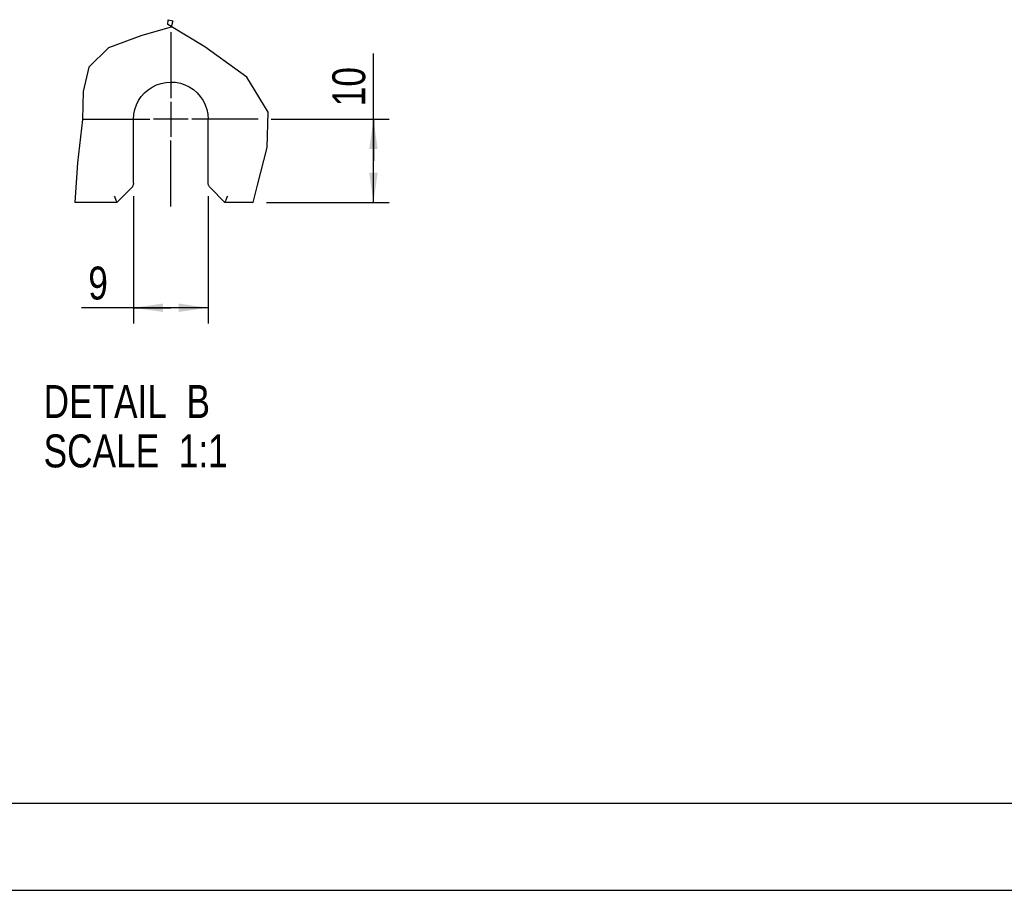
# Model space of a CAD drawing. Header units: inches. Extents: x 0 to 166, y 0 to 117.
# Tile 15 of 72: x 43 to 66, y 0 to 21. Entities that reach past the tile are written whole.
import ezdxf

# ---------------------------------------------------------------- set-up
doc = ezdxf.new("R2010")
doc.units = ezdxf.units.IN
doc.header["$LTSCALE"] = 9.105315
doc.header["$MEASUREMENT"] = 0
doc.linetypes.add('CENTER', pattern=[0.6, 0.375, -0.075, 0.075, -0.075])
doc.layers.get('0').update_dxf_attribs({"linetype": 'CONTINUOUS'})
doc.layers.add('DEFAULT_1', color=7, linetype='CENTER')
doc.styles.get("Standard").update_dxf_attribs({"font": 'txt', "width": 0.8})
doc.dimstyles.new('DIMSTYLE_3', dxfattribs={"dimtxt": 0.78125, "dimasz": 0.7, "dimexe": 0.18, "dimexo": 0.0625, "dimgap": 0.09, "dimtad": 1, "dimdec": 0, "dimlfac": 0.2, "dimzin": 4, "dimdsep": 46, "dimtxsty": 'STANDARD', "dimblk": '_FILLED', "dimblk1": '_FILLED', "dimblk2": '_FILLED', "dimcen": 0.09, "dimadec": 0, "dimazin": 0, "dimtfac": 1, "dimtdec": 0, "dimtofl": 0, "dimtmove": 0, "dimatfit": 3, "dimldrblk": '_FILLED', "dimfxl": 1, "dimtolj": 1, "dimtzin": 4, "dimarcsym": 0})

# ---------------------------------------------------------------- blocks, each defined once
blk = doc.blocks.new('_FILLED')
at = {"color": 0, "linetype": 'BYBLOCK'}
blk.add_solid([(0, 0), (-1, 0.143), (-1, -0.143)], dxfattribs=at)
blk = doc.blocks.new('*D18')
at = {"color": 7, "linetype": 'CONTINUOUS'}
for p, q in [((45.803, 16.459), (45.803, 13.441)), ((47.575, 16.459), (47.575, 13.441)), ((46.689, 13.816), (44.571, 13.816)), ((45.803, 13.816), (46.689, 13.816)), ((47.575, 13.816), (46.689, 13.816))]:
    blk.add_line(p, q, dxfattribs=at)
at = {"color": 7, "linetype": 'CONTINUOUS', "xscale": 0.7, "yscale": 0.7, "zscale": 0.7, "rotation": 180}
blk.add_blockref('_FILLED', (45.803, 13.816), dxfattribs=at)
at = {"color": 7, "linetype": 'CONTINUOUS', "xscale": 0.7, "yscale": 0.7, "zscale": 0.7}
blk.add_blockref('_FILLED', (47.575, 13.816), dxfattribs=at)
at = {"color": 7, "linetype": 'CONTINUOUS', "insert": (45.196, 14.793), "char_height": 0.781, "width": 0.625, "attachment_point": 3, "line_spacing_factor": 0.9}
blk.add_mtext('9', dxfattribs=at)
blk = doc.blocks.new('*D19')
at = {"color": 7, "linetype": 'CONTINUOUS'}
for p, q in [((51.495, 17.3), (51.495, 19.845)), ((49.071, 18.285), (51.87, 18.285)), ((51.495, 18.285), (51.495, 17.3)), ((51.495, 16.316), (51.495, 17.3)), ((48.958, 16.316), (51.87, 16.316))]:
    blk.add_line(p, q, dxfattribs=at)
at = {"color": 7, "linetype": 'CONTINUOUS', "xscale": 0.7, "yscale": 0.7, "zscale": 0.7}
for p, rotation in [((51.495, 18.285), 90), ((51.495, 16.316), 270)]:
    blk.add_blockref('_FILLED', p, dxfattribs=dict(at, rotation=rotation))
at = {"color": 7, "linetype": 'CONTINUOUS', "insert": (50.519, 18.595), "char_height": 0.7812, "width": 1.25, "attachment_point": 1, "rotation": 90, "line_spacing_factor": 0.9}
blk.add_mtext('10', dxfattribs=at)

msp = doc.modelspace()

# ---------------------------------------------------------------- linework, layer by layer
at = {"color": 7, "linetype": 'CONTINUOUS'}
for p, q in [((46.615, 20.53), (46.627, 20.648)), ((46.627, 20.648), (46.664, 20.639)), ((46.664, 20.639), (46.703, 20.63)), ((46.738, 20.62), (46.7, 20.468)), ((46.703, 20.63), (46.738, 20.62)), ((46.7, 20.468), (46.001, 20.27)), ((47.498, 20.005), (46.615, 20.53)), ((46.001, 20.27), (45.208, 19.98)), ((45.208, 19.98), (44.742, 19.523)), ((48.49, 19.285), (47.498, 20.005)), ((44.742, 19.523), (44.612, 18.944)), ((48.995, 18.458), (48.49, 19.285)), ((44.612, 18.944), (44.596, 18.283)), ((46.689, 18.698), (46.689, 17.871)), ((48.974, 17.617), (48.995, 18.458)), ((44.596, 18.283), (44.476, 17.25)), ((45.803, 16.772), (45.803, 18.284)), ((47.103, 18.285), (46.275, 18.285)), ((47.575, 16.771), (47.575, 18.284)), ((48.741, 16.726), (48.974, 17.617)), ((44.476, 17.25), (44.408, 16.316)), ((45.76, 16.666), (45.41, 16.316)), ((47.969, 16.316), (47.619, 16.666)), ((48.645, 16.316), (48.741, 16.726)), ((45.41, 16.316), (44.408, 16.316)), ((48.645, 16.316), (47.969, 16.316)), ((3.051, 2.067), (162.5, 2.067)), ((0, 0), (165.551, 0))]:
    msp.add_line(p, q, dxfattribs=at)
for points in [[(45.803, 18.284), (45.812, 18.404), (45.835, 18.517), (45.871, 18.625), (45.923, 18.728), (45.988, 18.825), (46.063, 18.911), (46.149, 18.986), (46.245, 19.051), (46.347, 19.102), (46.456, 19.138), (46.571, 19.162), (46.686, 19.17), (46.8, 19.163), (46.915, 19.14), (47.024, 19.104), (47.127, 19.054), (47.225, 18.99), (47.312, 18.915), (47.388, 18.828), (47.454, 18.731), (47.506, 18.627), (47.543, 18.519), (47.566, 18.404), (47.575, 18.284)], [(45.803, 16.772), (45.802, 16.758), (45.801, 16.745), (45.798, 16.732), (45.794, 16.72), (45.789, 16.708), (45.783, 16.697), (45.777, 16.686), (45.769, 16.676), (45.76, 16.666)], [(47.619, 16.666), (47.61, 16.676), (47.602, 16.686), (47.595, 16.697), (47.589, 16.708), (47.584, 16.72), (47.58, 16.732), (47.578, 16.745), (47.576, 16.758), (47.575, 16.772)], [(45.348, 16.464), (45.36, 16.438), (45.37, 16.413), (45.379, 16.389), (45.388, 16.368)], [(45.388, 16.368), (45.402, 16.335), (45.406, 16.324), (45.409, 16.318), (45.41, 16.316)], [(47.99, 16.368), (47.976, 16.335), (47.972, 16.325), (47.969, 16.318), (47.969, 16.316)], [(48.03, 16.464), (48.019, 16.437), (48.009, 16.412), (47.999, 16.389), (47.99, 16.368)]]:
    msp.add_lwpolyline(points, dxfattribs=at)
at = {"layer": 'DEFAULT_1', "color": 7, "linetype": 'CENTER'}
for p, q in [((46.689, 20.354), (46.689, 18.785)), ((44.62, 18.285), (46.189, 18.285)), ((48.759, 18.285), (47.189, 18.285)), ((46.689, 16.215), (46.689, 17.785))]:
    msp.add_line(p, q, dxfattribs=at)

# ---------------------------------------------------------------- texts
at = {"color": 7, "linetype": 'CONTINUOUS', "insert": (43.671, 11.983), "char_height": 0.7812, "width": 6.25, "attachment_point": 1, "line_spacing_factor": 0.9}
msp.add_mtext('DETAIL  B\\PSCALE  1:1', dxfattribs=at)

# ---------------------------------------------------------------- dimensions: what is measured, and where the dimension line sits
at = {"color": 7, "linetype": 'CONTINUOUS'}
dim = msp.add_linear_dim(base=(51.495, 16.316), p1=(49.071, 18.285), p2=(48.958, 16.316), angle=270, dimstyle='DIMSTYLE_3', dxfattribs=at)
dim.commit()
dim.dimension.update_dxf_attribs({"geometry": '*D19', "text_midpoint": (50.909, 19.22), "dimtype": 160})
dim = msp.add_linear_dim(base=(47.575, 13.816), p1=(45.803, 16.459), p2=(47.575, 16.459), dimstyle='DIMSTYLE_3', dxfattribs=at)
dim.commit()
dim.dimension.update_dxf_attribs({"geometry": '*D18', "text_midpoint": (44.258, 14.402), "dimtype": 160})

doc.saveas('drawing.dxf')
